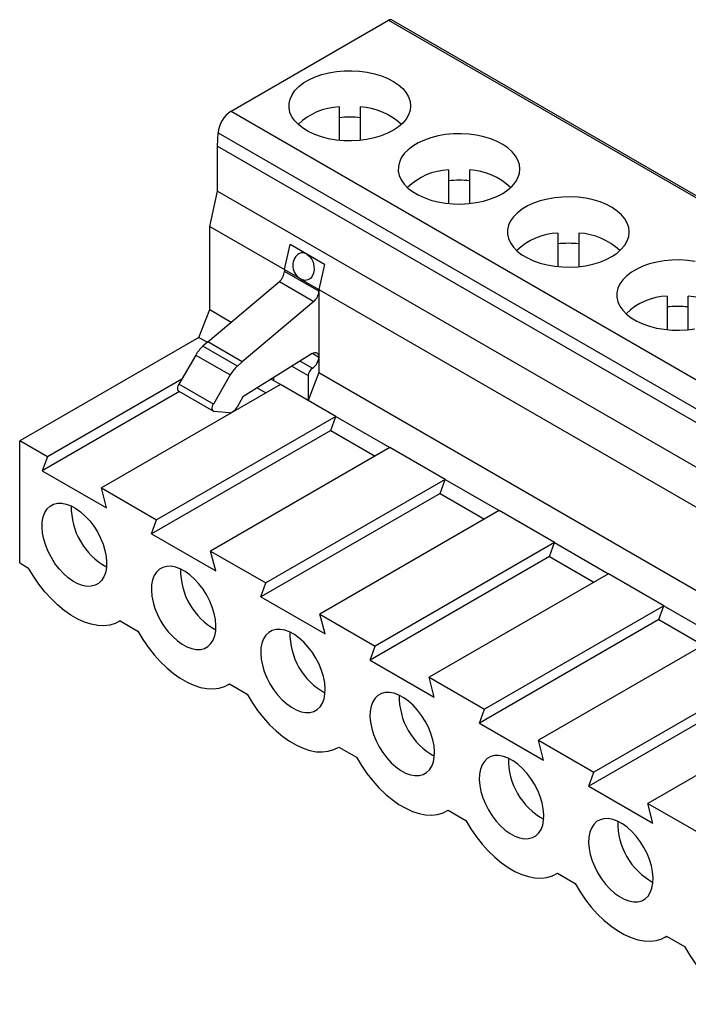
# Model space of a CAD drawing. Header units: millimetres. Extents: x 0 to 279, y 0 to 216.
# Tile 3 of 6: x 178 to 199, y 122 to 155. Entities that reach past the tile are written whole.
import ezdxf

# ---------------------------------------------------------------- set-up
doc = ezdxf.new("R2010")
doc.units = ezdxf.units.MM

msp = doc.modelspace()

# ---------------------------------------------------------------- linework, layer by layer
for p, q in [((184.469, 151.591), (189.647, 154.581)), ((189.647, 154.581), (218.384, 137.991)), ((218.484, 138.001), (189.747, 154.591)), ((184.469, 151.591), (213.205, 135.002)), ((188.02, 151.736), (188.02, 150.633)), ((188.72, 150.633), (188.72, 151.736)), ((184.029, 150.439), (184.045, 150.878)), ((184.045, 150.878), (212.782, 134.289)), ((184.029, 150.439), (212.765, 133.85)), ((184.029, 148.969), (184.029, 150.439)), ((191.612, 149.662), (191.612, 148.56)), ((192.312, 148.56), (192.312, 149.662)), ((183.767, 147.808), (184.029, 148.969)), ((184.029, 148.969), (212.765, 132.38)), ((183.767, 147.808), (186.224, 146.39)), ((183.767, 145.071), (183.767, 147.808)), ((195.204, 147.588), (195.204, 146.486)), ((195.904, 146.486), (195.904, 147.588)), ((186.223, 146.386), (186.409, 147.212)), ((186.957, 146.895), (186.409, 147.212)), ((187.54, 146.559), (186.957, 146.895)), ((186.223, 146.386), (186.738, 146.089)), ((186.223, 146.386), (186.223, 146.329)), ((187.354, 145.676), (186.223, 146.329)), ((187.54, 146.559), (187.354, 145.733)), ((187.541, 146.559), (187.355, 145.737)), ((183.701, 144.009), (186.058, 145.995)), ((186.058, 145.995), (187.19, 145.342)), ((186.762, 146.075), (187.354, 145.733)), ((187.354, 145.676), (187.354, 145.733)), ((187.355, 145.737), (208.908, 133.295)), ((187.355, 145.737), (187.355, 143)), ((187.19, 145.342), (184.833, 143.356)), ((198.796, 145.515), (198.796, 144.412)), ((199.496, 144.412), (199.496, 145.515)), ((183.413, 144.16), (183.767, 145.071)), ((183.767, 145.071), (184.476, 144.662)), ((183.413, 144.16), (177.523, 140.76)), ((183.413, 144.16), (183.691, 144)), ((183.701, 144.009), (183.546, 143.871)), ((184.833, 143.356), (183.701, 144.009)), ((184.678, 143.218), (183.546, 143.871)), ((183.309, 143.576), (182.757, 142.62)), ((183.309, 143.576), (184.44, 142.923)), ((187.133, 143.631), (184.858, 142.203)), ((186.735, 143.382), (187.142, 143.147)), ((187.142, 143.637), (187.354, 143.514)), ((184.678, 143.218), (184.833, 143.356)), ((186.464, 143.211), (187.001, 142.902)), ((182.854, 142.788), (178.432, 140.235)), ((184.44, 142.923), (183.888, 141.967)), ((185.79, 142.788), (185.869, 142.742)), ((185.869, 142.838), (185.869, 142.738)), ((186.093, 142.609), (185.869, 142.738)), ((187.001, 142.902), (187.001, 142.088)), ((187.355, 143), (187.002, 142.088)), ((187.355, 143), (207.16, 131.567)), ((186.096, 142.61), (180.207, 139.211)), ((183.888, 141.967), (182.757, 142.62)), ((185.329, 142.499), (185.616, 142.333)), ((187.001, 142.088), (186.096, 142.61)), ((182.775, 142.379), (178.266, 139.776)), ((182.757, 142.389), (183.888, 141.736)), ((184.858, 142.203), (184.666, 141.87)), ((187.002, 142.088), (187.001, 142.088)), ((187.914, 141.562), (187.002, 142.088)), ((187.914, 141.562), (182.024, 138.161)), ((184.41, 141.683), (183.918, 141.727)), ((187.748, 141.103), (187.914, 141.562)), ((187.914, 141.562), (189.689, 140.537)), ((187.748, 141.103), (181.858, 137.702)), ((187.748, 141.103), (189.208, 140.26)), ((177.523, 136.746), (177.523, 140.76)), ((178.432, 140.235), (177.523, 140.76)), ((189.689, 140.537), (183.799, 137.137)), ((191.506, 139.488), (189.689, 140.537)), ((178.432, 140.235), (178.266, 139.776)), ((178.266, 139.776), (180.373, 138.559)), ((191.506, 139.488), (185.616, 136.088)), ((191.34, 139.029), (191.506, 139.488)), ((191.506, 139.488), (193.281, 138.464)), ((180.373, 138.559), (180.207, 139.211)), ((180.207, 139.211), (182.024, 138.161)), ((191.34, 139.029), (185.45, 135.629)), ((191.34, 139.029), (192.8, 138.186)), ((193.281, 138.464), (187.391, 135.063)), ((195.098, 137.414), (193.281, 138.464)), ((181.858, 137.702), (182.024, 138.161)), ((181.858, 137.702), (183.965, 136.486)), ((195.098, 137.414), (189.208, 134.014)), ((194.932, 136.955), (195.098, 137.414)), ((195.098, 137.414), (196.873, 136.39)), ((183.965, 136.486), (183.799, 137.137)), ((183.799, 137.137), (185.616, 136.088)), ((194.932, 136.955), (189.042, 133.555)), ((194.932, 136.955), (196.392, 136.112)), ((177.523, 136.746), (177.815, 136.578)), ((196.873, 136.39), (190.983, 132.99)), ((198.69, 135.341), (196.873, 136.39)), ((185.45, 135.629), (185.616, 136.088)), ((185.45, 135.629), (187.557, 134.412)), ((198.69, 135.341), (192.8, 131.94)), ((198.524, 134.881), (198.69, 135.341)), ((198.69, 135.341), (200.465, 134.316)), ((187.557, 134.412), (187.391, 135.063)), ((187.391, 135.063), (189.208, 134.014)), ((180.784, 134.817), (180.824, 134.841)), ((180.823, 134.841), (181.407, 134.504)), ((198.524, 134.881), (192.634, 131.481)), ((198.524, 134.881), (199.984, 134.039)), ((200.465, 134.316), (194.575, 130.916)), ((189.042, 133.555), (189.208, 134.014)), ((189.042, 133.555), (191.149, 132.338)), ((202.282, 133.267), (196.392, 129.867)), ((184.376, 132.744), (184.416, 132.767)), ((184.415, 132.768), (184.999, 132.431)), ((191.149, 132.338), (190.983, 132.99)), ((190.983, 132.99), (192.8, 131.94)), ((202.116, 132.808), (196.226, 129.407)), ((204.057, 132.243), (198.167, 128.842)), ((192.634, 131.481), (192.8, 131.94)), ((192.634, 131.481), (194.741, 130.265)), ((194.741, 130.265), (194.575, 130.916)), ((194.575, 130.916), (196.392, 129.867)), ((187.968, 130.67), (188.009, 130.693)), ((188.008, 130.694), (188.591, 130.357)), ((196.226, 129.407), (196.392, 129.867)), ((196.226, 129.407), (198.333, 128.191)), ((198.333, 128.191), (198.167, 128.842)), ((198.167, 128.842), (199.984, 127.793)), ((191.56, 128.596), (191.601, 128.62)), ((191.6, 128.62), (192.183, 128.283)), ((195.152, 126.523), (195.193, 126.546)), ((195.192, 126.547), (195.776, 126.209)), ((198.745, 124.449), (198.785, 124.472)), ((198.784, 124.473), (199.368, 124.136))]:
    msp.add_line(p, q)
at = {"flags": 128}
for points in [[(187.023, 150.917), (186.845, 151.023), (186.692, 151.142), (186.567, 151.271), (186.471, 151.408), (186.406, 151.551), (186.374, 151.698), (186.375, 151.846), (186.408, 151.993), (186.473, 152.136), (186.57, 152.273), (186.696, 152.402), (186.85, 152.52), (187.028, 152.626), (187.229, 152.718), (187.448, 152.795), (187.683, 152.854), (187.929, 152.896), (188.182, 152.92), (188.438, 152.924), (188.693, 152.91), (188.943, 152.876), (189.183, 152.825), (189.41, 152.756), (189.62, 152.671), (189.809, 152.572), (189.975, 152.459), (190.115, 152.335), (190.225, 152.201), (190.306, 152.061), (190.354, 151.916), (190.37, 151.768), (190.353, 151.62), (190.304, 151.475), (190.223, 151.335), (190.111, 151.202), (189.971, 151.078), (189.804, 150.965), (189.614, 150.866), (189.404, 150.782), (189.176, 150.713), (188.936, 150.663), (188.686, 150.63), (188.431, 150.616), (188.174, 150.621), (187.922, 150.645), (187.676, 150.687), (187.442, 150.747), (187.223, 150.824), (187.023, 150.917)], [(190.615, 148.843), (190.815, 148.751), (191.034, 148.674), (191.268, 148.614), (191.514, 148.571), (191.767, 148.547), (192.023, 148.542), (192.278, 148.556), (192.528, 148.589), (192.768, 148.64), (192.996, 148.708), (193.206, 148.792), (193.396, 148.892), (193.563, 149.004), (193.703, 149.128), (193.815, 149.261), (193.896, 149.401), (193.945, 149.547), (193.962, 149.694), (193.946, 149.842), (193.898, 149.987), (193.817, 150.128), (193.707, 150.261), (193.567, 150.385), (193.402, 150.498), (193.212, 150.598), (193.002, 150.683), (192.775, 150.751), (192.535, 150.803), (192.285, 150.836), (192.03, 150.85), (191.774, 150.846), (191.521, 150.823), (191.275, 150.781), (191.04, 150.721), (190.821, 150.645), (190.62, 150.553), (190.442, 150.446), (190.288, 150.328), (190.162, 150.199), (190.065, 150.062), (190, 149.919), (189.967, 149.773), (189.966, 149.625), (189.998, 149.478), (190.063, 149.335), (190.159, 149.197), (190.284, 149.068), (190.437, 148.95), (190.615, 148.843)], [(194.207, 146.769), (194.407, 146.677), (194.626, 146.6), (194.86, 146.54), (195.106, 146.498), (195.359, 146.474), (195.615, 146.469), (195.87, 146.483), (196.12, 146.515), (196.361, 146.566), (196.588, 146.634), (196.798, 146.719), (196.988, 146.818), (197.155, 146.93), (197.295, 147.054), (197.407, 147.187), (197.488, 147.328), (197.537, 147.473), (197.554, 147.621), (197.538, 147.768), (197.49, 147.914), (197.41, 148.054), (197.299, 148.187), (197.159, 148.312), (196.994, 148.424), (196.804, 148.524), (196.594, 148.609), (196.367, 148.678), (196.127, 148.729), (195.877, 148.762), (195.622, 148.777), (195.366, 148.772), (195.113, 148.749), (194.867, 148.707), (194.633, 148.647), (194.413, 148.571), (194.213, 148.479), (194.034, 148.373), (193.88, 148.254), (193.754, 148.126), (193.657, 147.989), (193.592, 147.846), (193.559, 147.699), (193.558, 147.551), (193.591, 147.404), (193.655, 147.261), (193.751, 147.124), (193.876, 146.995), (194.029, 146.876), (194.207, 146.769)], [(186.957, 146.895), (187.041, 146.83), (187.112, 146.738), (187.164, 146.628), (187.194, 146.507), (187.2, 146.384), (187.181, 146.269), (187.138, 146.169), (187.075, 146.093), (186.996, 146.046), (186.908, 146.031), (186.816, 146.05), (186.812, 146.051)], [(199.719, 146.655), (199.469, 146.688), (199.214, 146.703), (198.958, 146.699), (198.705, 146.675), (198.459, 146.633), (198.225, 146.574), (198.005, 146.497), (197.805, 146.405), (197.626, 146.299), (197.472, 146.181), (197.346, 146.052), (197.25, 145.915), (197.184, 145.772), (197.151, 145.625), (197.15, 145.477), (197.183, 145.33), (197.247, 145.187), (197.343, 145.05), (197.468, 144.921), (197.621, 144.802), (197.799, 144.696)], [(197.799, 144.696), (197.999, 144.603), (198.218, 144.526), (198.452, 144.466), (198.698, 144.424), (198.951, 144.4), (199.207, 144.395), (199.462, 144.409), (199.712, 144.442)], [(187.133, 143.631), (187.176, 143.653), (187.217, 143.664), (187.255, 143.664), (187.289, 143.653), (187.317, 143.632), (187.337, 143.601), (187.35, 143.561), (187.354, 143.514)], [(182.757, 142.389), (182.739, 142.404), (182.725, 142.429), (182.717, 142.46), (182.716, 142.497), (182.723, 142.538), (182.737, 142.58), (182.757, 142.62)], [(183.918, 141.727), (183.892, 141.734), (183.871, 141.751), (183.856, 141.776), (183.848, 141.807), (183.848, 141.844), (183.855, 141.885), (183.868, 141.926), (183.888, 141.967)], [(179.368, 138.538), (179.526, 138.425), (179.678, 138.288), (179.823, 138.13), (179.957, 137.954), (180.076, 137.764), (180.178, 137.565), (180.261, 137.362), (180.323, 137.157), (180.363, 136.957), (180.379, 136.766), (180.372, 136.587), (180.341, 136.425), (180.288, 136.284), (180.212, 136.166), (180.117, 136.075), (180.004, 136.012), (179.876, 135.979), (179.735, 135.976), (179.585, 136.004), (179.429, 136.061), (179.27, 136.147), (179.113, 136.26), (178.96, 136.398), (178.815, 136.556), (178.682, 136.732), (178.563, 136.921), (178.46, 137.12), (178.377, 137.324), (178.315, 137.528), (178.275, 137.728), (178.259, 137.92), (178.266, 138.098), (178.297, 138.26), (178.351, 138.401), (178.426, 138.519), (178.521, 138.61), (178.634, 138.673), (178.763, 138.707), (178.904, 138.709), (179.054, 138.682), (179.21, 138.624), (179.368, 138.538)], [(180.823, 134.841), (180.66, 134.757), (180.482, 134.703), (180.29, 134.681), (180.086, 134.69), (179.873, 134.73), (179.654, 134.8), (179.431, 134.901), (179.207, 135.031), (178.984, 135.187), (178.765, 135.37), (178.552, 135.575), (178.349, 135.801), (178.157, 136.046), (177.978, 136.306), (177.815, 136.578)], [(182.96, 136.464), (182.802, 136.55), (182.646, 136.608), (182.496, 136.636), (182.355, 136.633), (182.227, 136.6), (182.113, 136.537), (182.018, 136.445), (181.943, 136.328), (181.889, 136.186), (181.858, 136.025), (181.851, 135.846), (181.867, 135.655), (181.907, 135.454), (181.969, 135.25), (182.052, 135.046), (182.155, 134.847), (182.274, 134.658), (182.407, 134.482), (182.552, 134.324), (182.705, 134.187), (182.862, 134.074), (183.021, 133.988), (183.177, 133.93), (183.327, 133.902), (183.468, 133.905), (183.596, 133.938), (183.709, 134.001), (183.804, 134.093), (183.88, 134.21), (183.933, 134.352), (183.964, 134.513), (183.972, 134.692), (183.955, 134.883), (183.915, 135.084), (183.853, 135.288), (183.77, 135.492), (183.668, 135.691), (183.549, 135.88), (183.415, 136.056), (183.27, 136.214), (183.118, 136.351), (182.96, 136.464)], [(181.407, 134.504), (181.57, 134.232), (181.749, 133.972), (181.941, 133.728), (182.144, 133.501), (182.357, 133.296), (182.576, 133.114), (182.799, 132.957), (183.023, 132.828), (183.246, 132.727), (183.466, 132.656), (183.678, 132.616), (183.882, 132.607), (184.074, 132.63), (184.253, 132.683), (184.415, 132.768)], [(186.552, 134.391), (186.394, 134.477), (186.238, 134.534), (186.088, 134.562), (185.947, 134.559), (185.819, 134.526), (185.706, 134.463), (185.61, 134.372), (185.535, 134.254), (185.481, 134.113), (185.45, 133.951), (185.443, 133.772), (185.46, 133.581), (185.499, 133.381), (185.561, 133.176), (185.644, 132.973), (185.747, 132.774), (185.866, 132.584), (186, 132.408), (186.144, 132.25), (186.297, 132.113), (186.454, 132), (186.613, 131.914), (186.769, 131.856), (186.919, 131.829), (187.06, 131.831), (187.188, 131.865), (187.301, 131.928), (187.396, 132.019), (187.472, 132.137), (187.525, 132.278), (187.556, 132.44), (187.564, 132.618), (187.547, 132.81), (187.508, 133.01), (187.445, 133.214), (187.362, 133.418), (187.26, 133.617), (187.141, 133.806), (187.007, 133.982), (186.863, 134.14), (186.71, 134.278), (186.552, 134.391)], [(184.999, 132.431), (185.162, 132.158), (185.341, 131.899), (185.533, 131.654), (185.737, 131.428), (185.949, 131.222), (186.168, 131.04), (186.391, 130.883), (186.616, 130.754), (186.839, 130.653), (187.058, 130.582), (187.27, 130.542), (187.474, 130.534), (187.666, 130.556), (187.845, 130.61), (188.008, 130.694)], [(190.145, 132.317), (189.986, 132.403), (189.83, 132.461), (189.68, 132.488), (189.539, 132.486), (189.411, 132.452), (189.298, 132.389), (189.202, 132.298), (189.127, 132.18), (189.073, 132.039), (189.043, 131.877), (189.035, 131.699), (189.052, 131.507), (189.091, 131.307), (189.153, 131.103), (189.237, 130.899), (189.339, 130.7), (189.458, 130.511), (189.592, 130.335), (189.736, 130.177), (189.889, 130.039), (190.046, 129.926), (190.205, 129.84), (190.361, 129.783), (190.511, 129.755), (190.652, 129.758), (190.78, 129.791), (190.893, 129.854), (190.989, 129.945), (191.064, 130.063), (191.118, 130.204), (191.148, 130.366), (191.156, 130.545), (191.139, 130.736), (191.1, 130.936), (191.038, 131.141), (190.954, 131.344), (190.852, 131.543), (190.733, 131.733), (190.599, 131.909), (190.455, 132.067), (190.302, 132.204), (190.145, 132.317)], [(188.591, 130.357), (188.754, 130.085), (188.933, 129.825), (189.125, 129.58), (189.329, 129.354), (189.541, 129.149), (189.76, 128.966), (189.983, 128.81), (190.208, 128.68), (190.431, 128.579), (190.65, 128.509), (190.862, 128.469), (191.066, 128.46), (191.258, 128.482), (191.437, 128.536), (191.6, 128.62)], [(193.737, 130.243), (193.578, 130.329), (193.422, 130.387), (193.272, 130.415), (193.131, 130.412), (193.003, 130.379), (192.89, 130.316), (192.795, 130.224), (192.719, 130.107), (192.666, 129.965), (192.635, 129.804), (192.627, 129.625), (192.644, 129.434), (192.683, 129.233), (192.746, 129.029), (192.829, 128.825), (192.931, 128.626), (193.05, 128.437), (193.184, 128.261), (193.328, 128.103), (193.481, 127.966), (193.639, 127.853), (193.797, 127.767), (193.953, 127.709), (194.103, 127.681), (194.244, 127.684), (194.372, 127.717), (194.485, 127.78), (194.581, 127.872), (194.656, 127.989), (194.71, 128.13), (194.74, 128.292), (194.748, 128.471), (194.731, 128.662), (194.692, 128.863), (194.63, 129.067), (194.547, 129.271), (194.444, 129.47), (194.325, 129.659), (194.191, 129.835), (194.047, 129.993), (193.894, 130.13), (193.737, 130.243)], [(192.183, 128.283), (192.346, 128.011), (192.525, 127.751), (192.717, 127.507), (192.921, 127.28), (193.133, 127.075), (193.352, 126.893), (193.575, 126.736), (193.8, 126.606), (194.023, 126.506), (194.242, 126.435), (194.454, 126.395), (194.658, 126.386), (194.85, 126.409), (195.029, 126.462), (195.192, 126.547)], [(197.329, 128.169), (197.17, 128.256), (197.014, 128.313), (196.864, 128.341), (196.723, 128.338), (196.595, 128.305), (196.482, 128.242), (196.387, 128.151), (196.311, 128.033), (196.258, 127.892), (196.227, 127.73), (196.219, 127.551), (196.236, 127.36), (196.276, 127.16), (196.338, 126.955), (196.421, 126.752), (196.523, 126.553), (196.642, 126.363), (196.776, 126.187), (196.921, 126.029), (197.073, 125.892), (197.231, 125.779), (197.389, 125.693), (197.545, 125.635), (197.695, 125.607), (197.836, 125.61), (197.964, 125.644), (198.078, 125.707), (198.173, 125.798), (198.248, 125.916), (198.302, 126.057), (198.333, 126.219), (198.34, 126.397), (198.324, 126.589), (198.284, 126.789), (198.222, 126.993), (198.139, 127.197), (198.036, 127.396), (197.917, 127.585), (197.784, 127.761), (197.639, 127.919), (197.486, 128.057), (197.329, 128.169)], [(195.776, 126.209), (195.938, 125.937), (196.117, 125.677), (196.309, 125.433), (196.513, 125.207), (196.725, 125.001), (196.945, 124.819), (197.168, 124.662), (197.392, 124.533), (197.615, 124.432), (197.834, 124.361), (198.047, 124.321), (198.25, 124.313), (198.442, 124.335), (198.621, 124.389), (198.784, 124.473)], [(199.368, 124.136), (199.531, 123.864), (199.709, 123.604), (199.901, 123.359), (200.105, 123.133), (200.318, 122.928), (200.537, 122.745), (200.76, 122.589), (200.984, 122.459), (201.207, 122.358), (201.426, 122.288), (201.639, 122.248), (201.842, 122.239), (202.034, 122.261), (202.213, 122.315), (202.376, 122.399)]]:
    msp.add_lwpolyline(points, dxfattribs=at)
for centre, radius, start, end in [((189.705, 154.504), 0.0964, 64.2341, 127.0763), ((184.97, 150.811), 0.928, 122.7151, 175.8413), ((188.109, 149.667), 2.071, 92.4851, 133.9022), ((188.583, 149.558), 2.182, 47.1802, 86.4107), ((188.37, 147.954), 3.444, 84.1756, 95.8407), ((191.702, 147.593), 2.071, 92.4851, 133.9022), ((192.175, 147.484), 2.182, 47.1802, 86.4107), ((191.962, 145.88), 3.444, 84.1756, 95.8407), ((195.294, 145.519), 2.071, 92.4851, 133.9022), ((195.767, 145.41), 2.182, 47.1802, 86.4107), ((195.554, 143.806), 3.444, 84.1756, 95.8407), ((186.819, 146.681), 0.255, 57.2963, 138.9902), ((187, 146.515), 0.5, 138.17, 247.9466), ((185.753, 146.353), 0.47, 310.4311, 357.0683), ((186.885, 145.7), 0.47, 310.4311, 357.0683), ((198.886, 143.446), 2.071, 92.4851, 133.9022), ((199.359, 143.337), 2.182, 47.1802, 86.4107), ((199.146, 141.733), 3.444, 84.1756, 95.8407), ((184.349, 142.983), 1.197, 132.0866, 150.3253), ((186.894, 143.535), 0.461, 302.6059, 357.3955), ((185.48, 142.33), 1.197, 132.0866, 150.3253), ((187.308, 142.888), 0.307, 122.606, 177.395), ((184.375, 142), 0.318, 276.2383, 335.9707), ((181.451, 138.574), 2.234, 178.8009, 241.1937), ((185.044, 136.5), 2.234, 178.8009, 241.1937), ((188.636, 134.426), 2.234, 178.8009, 241.1937), ((192.228, 132.353), 2.234, 178.8009, 241.1937), ((195.82, 130.279), 2.234, 178.8009, 241.1937), ((199.412, 128.205), 2.234, 178.8009, 241.1937)]:
    msp.add_arc(centre, radius, start, end)

doc.saveas('drawing.dxf')
